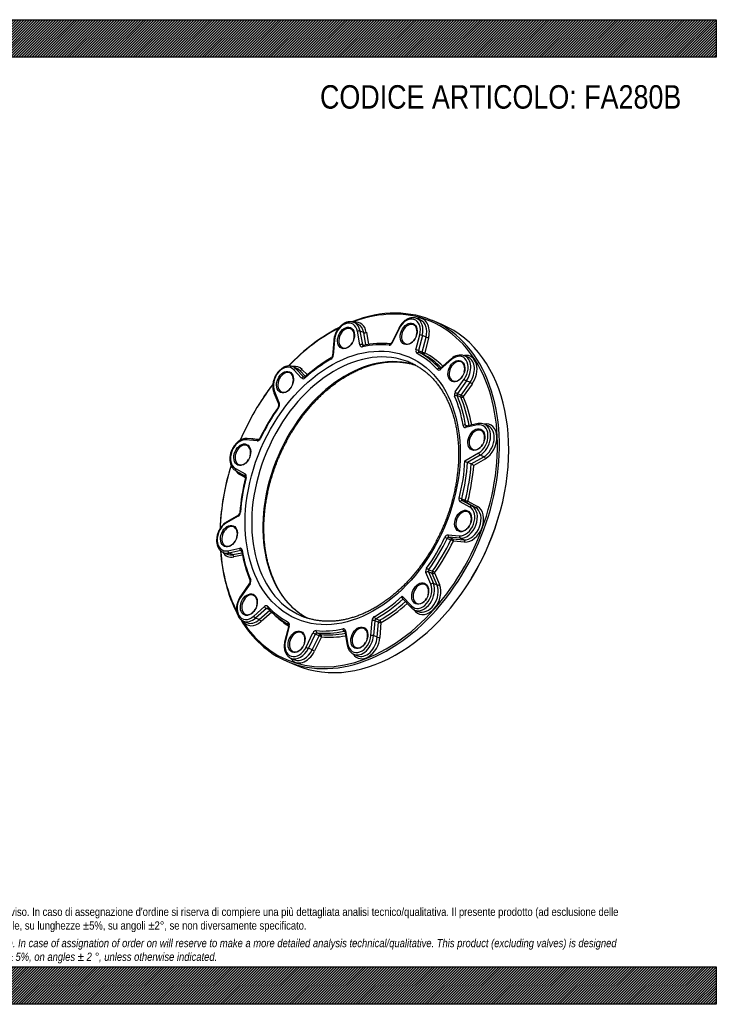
# Model space of a CAD drawing. Header units: millimetres. Extents: x 0 to 1485, y 0 to 1050.
# Tile 2 of 2: x 742 to 1485, y 0 to 1050. Entities that reach past the tile are written whole.
import ezdxf

# ---------------------------------------------------------------- set-up
doc = ezdxf.new("R2010")
doc.units = ezdxf.units.MM
doc.header["$LTSCALE"] = 5
doc.layers.add('Default', color=7, linetype='Continuous')
doc.layers.add('FA280B', color=7, linetype='Continuous')

# ---------------------------------------------------------------- blocks, each defined once
blk = doc.blocks.new('SE')
at = {"layer": 'FA280B', "color": 7, "linetype": 'Continuous'}
for p, q in [((1102.8, 725.4), (1098.9, 727.1)), ((1169.7, 729.7), (1165.7, 731.4)), ((1192.5, 724.9), (1182.6, 729.1)), ((1105, 703.2), (1102.5, 717.7)), ((1109.2, 716.3), (1105.2, 718)), ((1105.2, 718), (1107.8, 703.5)), ((1111.5, 703.1), (1109.2, 716.3)), ((1112, 716.6), (1114.3, 703.5)), ((1146.5, 720.8), (1139.1, 705.7)), ((1147, 720.5), (1139.6, 705.4)), ((1077.2, 707.7), (1076, 691.7)), ((1077.9, 708.1), (1076.7, 692.1)), ((1164.9, 697.8), (1168.9, 713.9)), ((1171.7, 713.3), (1167.7, 697.1)), ((1171.6, 695.4), (1175.6, 711.6)), ((1175.6, 711.6), (1171.7, 713.3)), ((1178.4, 710.9), (1174.4, 694.7)), ((1107.8, 703.5), (1109.6, 702.7)), ((1167.7, 697.1), (1171.6, 695.4)), ((1172.2, 693.5), (1168.3, 695.2)), ((1202.8, 688.4), (1191.2, 678.2)), ((1202.8, 687.5), (1191.2, 677.3)), ((1220.5, 690), (1216.6, 691.7)), ((1037.8, 678.2), (1033.9, 679.9)), ((1043, 667.7), (1034.6, 676.7)), ((1041, 676), (1037, 677.7)), ((1037, 677.7), (1045.5, 668.8)), ((1047.2, 669.4), (1041, 676)), ((1043.4, 677), (1049.1, 671.1)), ((1190.2, 678.1), (1190.7, 677.9)), ((1045.5, 668.8), (1046, 668.5)), ((1206.7, 653), (1216.2, 666.5)), ((1218.6, 664.9), (1209.1, 651.4)), ((1213, 649.7), (1222.5, 663.2)), ((1224.8, 661.5), (1215.3, 648.1)), ((1222.5, 663.2), (1218.6, 664.9)), ((1013.4, 652.1), (1018.7, 639.6)), ((1014, 653.4), (1019.2, 640.9)), ((1209.1, 651.4), (1213, 649.7)), ((1212.6, 647.4), (1208.7, 649.1)), ((995.6, 636.6), (995.4, 636.3)), ((1230.4, 617.8), (1217.7, 615.2)), ((1217.8, 617.6), (1219.7, 616.8)), ((1231.3, 619.2), (1218.6, 616.6)), ((1241.7, 617), (1237.8, 618.6)), ((995.6, 600.9), (983.6, 601.9)), ((997.1, 602.3), (985, 603.4)), ((991.1, 602.9), (997.4, 602.4)), ((1217, 579.5), (1231.7, 588)), ((1233.3, 585.7), (1219.8, 577.9)), ((1223.7, 576.2), (1219.8, 577.9)), ((1223.7, 576.2), (1237.2, 584)), ((1238.9, 581.8), (1226.4, 574.6)), ((1237.2, 584), (1233.3, 585.7)), ((972.4, 571.3), (982.8, 565.6)), ((972.8, 569), (983.1, 563.3)), ((965.1, 565.4), (965, 565.1)), ((983.2, 561.6), (977.2, 564.9)), ((1222.3, 530.2), (1211.9, 535.9)), ((1213.6, 539.1), (1217.5, 537.4)), ((1218.1, 535.4), (1214.1, 537.1)), ((1214.1, 537.1), (1224.5, 531.4)), ((1220.3, 536.7), (1230.6, 531)), ((1228.4, 529.7), (1218.1, 535.4)), ((1228.4, 529.7), (1224.5, 531.4)), ((1254.6, 525.4), (1254.7, 525.7)), ((975.5, 520.7), (963, 513.5)), ((975.8, 521.8), (963.3, 514.6)), ((1202.2, 495.1), (1198.2, 496.8)), ((1199.1, 500.6), (1211.1, 499.6)), ((1199.9, 498.1), (1203.9, 496.4)), ((1212, 497.1), (1199.9, 498.1)), ((1203.9, 496.4), (1215.9, 495.4)), ((1216.8, 492.9), (1204.7, 493.9)), ((1215.9, 495.4), (1212, 497.1)), ((964.3, 483.7), (977, 486.3)), ((978.2, 483.8), (965.5, 481.2)), ((978.9, 483.5), (978.2, 483.8)), ((959.6, 481.7), (963.5, 480)), ((969.5, 479.5), (965.5, 481.2)), ((969.5, 479.5), (979.3, 481.5)), ((979.8, 478.9), (970.6, 477.1)), ((1178.5, 463.5), (1182.5, 461.8)), ((1180.7, 448), (1175.5, 460.5)), ((1182.1, 459.5), (1178.2, 461.2)), ((1178.2, 461.2), (1183.4, 448.7)), ((1187.4, 447), (1182.1, 459.5)), ((1184.8, 460.2), (1190, 447.7)), ((1224.1, 454.2), (1224.2, 454.5)), ((987.6, 449.1), (978.2, 435.6)), ((988, 448.5), (978.5, 435)), ((1187.4, 447), (1183.4, 448.7)), ((1150.2, 435.4), (1160.1, 424.8)), ((1150.7, 432.7), (1160, 422.9)), ((991.9, 414), (1003.5, 424.2)), ((1005.4, 422.2), (993.8, 411.9)), ((997.8, 410.2), (1009, 420.2)), ((1008.3, 420.9), (1005.4, 422.2)), ((1006.8, 422.5), (1006.8, 422.5)), ((1164.4, 418.8), (1162.3, 421)), ((1163.4, 420.4), (1167.4, 418.8)), ((997.8, 410.2), (993.8, 411.9)), ((1011.1, 418.2), (999.7, 408.2)), ((1122.1, 411.2), (1126, 409.5)), ((980.8, 408.7), (984.7, 407)), ((1029.2, 403.6), (1025.2, 387.5)), ((1029.8, 403.7), (1025.8, 387.5)), ((1116.8, 393.4), (1118.1, 409.4)), ((1120.9, 409.1), (1119.7, 393.2)), ((1124.8, 407.4), (1120.9, 409.1)), ((1123.6, 391.5), (1124.8, 407.4)), ((1127.6, 407.2), (1126.4, 391.2)), ((1047.7, 380.9), (1055.1, 396.1)), ((1057.6, 394.8), (1050.3, 379.7)), ((1054.2, 378), (1061.6, 393.1)), ((1064.1, 391.9), (1056.7, 376.8)), ((1061.6, 393.1), (1057.6, 394.8)), ((1059.4, 396.1), (1063.3, 394.4)), ((1089, 397.6), (1088.2, 397.9)), ((1089, 397.4), (1091.6, 382.9)), ((1089.7, 398.3), (1092.3, 383.8)), ((1123.6, 391.5), (1119.7, 393.2)), ((1054.2, 378), (1050.3, 379.7)), ((1031.6, 369), (1035.6, 367.3)), ((1098.5, 373.3), (1102.4, 371.6)), ((1027.2, 365.9), (1037.1, 361.7))]:
    blk.add_line(p, q, dxfattribs=at)
for centre, radius, start, end in [((1129.1, 610.6), 94.2, 84.7795, 102.5808), ((1154, 550.4), 160, 119.7596, 132.1782), ((1072.7, 691.9), 3.31, 304.8321, 355.9076), ((1212.2, 679.3), 13.1, 71.2165, 135.8508), ((1152, 644.2), 39.4, 71.8559, 73.8909), ((1199.7, 507.4), 223, 144.4894, 154.4134), ((1015.7, 638.8), 3.08, 322.3966, 14.3124), ((1233.6, 609), 10.5, 66.5305, 102.6946), ((1226.6, 592.5), 16.2, 233.4676, 244.7871), ((1217.2, 562.4), 15.3, 52.96, 64.9015), ((1186.2, 509.5), 209.5, 165.5932, 175.9467), ((973.9, 524.5), 3.32, 305.179, 356.2127), ((978.1, 483.2), 0.93, 5.1203, 38.8602), ((1113.5, 505.2), 136.2, 189.2681, 203.1228), ((985.2, 450.9), 3.07, 322.6886, 14.6633), ((1069, 479.3), 84.2, 222.4215, 241.6459), ((1167.5, 429.9), 10.2, 223.0848, 246.3879), ((1088.1, 397.3), 0.911, 5.7101, 39.1203), ((1103.8, 384.4), 12.3, 186.8912, 242.8313)]:
    blk.add_arc(centre, radius, start, end, dxfattribs=at)
for centre, major_axis, ratio, start_param, end_param in [((1104.9, 547.5), (-77.7, -181.6), 0.700079, 0, 3.746448), ((1103.9, 547.9), (77.1, 180.2), 0.700079, 0, 0.592274), ((1103.9, 547.9), (77.1, 180.2), 0.700079, 2.691518, 6.283185), ((1114.8, 543.3), (77.7, 181.6), 0.700079, 3.141593, 6.283185), ((1090.3, 710.6), (-6.5, -15.2), 0.700079, 2.322986, 5.165119), ((1096.8, 707.8), (-8.1, -18.8), 0.700079, 2.322986, 3.585076), ((1091.6, 710.1), (-7.3, -17), 0.700079, 3.118088, 3.141593), ((1091.6, 710.1), (-7.3, -17), 0.700079, 2.322986, 3.118088), ((1095.5, 708.4), (-7.3, -17), 0.700079, 3.118798, 3.141593), ((1095.5, 708.4), (-7.3, -17), 0.700079, 2.322986, 3.118798), ((1157.1, 714.9), (-6.5, -15.2), 0.700079, 1.799387, 4.64152), ((1157.8, 714.6), (4.3, 10.1), 0.700079, 0, 4.514146), ((1157.8, 714.6), (4.3, 10.1), 0.700079, 4.910632, 6.283185), ((1163.7, 712.1), (-8.1, -18.8), 0.700079, 1.799387, 3.581393), ((1158.4, 714.4), (-7.3, -17), 0.700079, 3.141593, 3.155399), ((1158.4, 714.4), (-7.3, -17), 0.700079, 1.799387, 3.141593), ((1162.4, 712.7), (-7.3, -17), 0.700079, 3.141593, 3.148556), ((1162.4, 712.7), (-7.3, -17), 0.700079, 1.799387, 3.141593), ((1104.9, 547.5), (-77.7, -181.6), 0.700079, 3.837373, 4.223675), ((1103.9, 547.9), (77.1, 180.2), 0.700079, 0.696084, 1.077922), ((1090.9, 710.3), (4.3, 10.1), 0.700079, 0, 4.514146), ((1090.9, 710.3), (4.3, 10.1), 0.700079, 4.910632, 6.283185), ((1103.8, 717.1), (-1.97, -0.35), 0.487877, 3.781746, 5.352542), ((1110.7, 717.1), (-1.97, -0.35), 0.487877, 0.640153, 2.21095), ((1148.3, 720), (1.8, -0.88), 0.050563, 3.141687, 3.918358), ((1100.6, 549.3), (57.8, 135.1), 0.700079, 0.049674, 3.093942), ((1079.2, 707.5), (1.99, -0.15), 0.312348, 2.313045, 3.141287), ((1106.3, 702.6), (1.97, 0.35), 0.487877, 0.640153, 2.21095), ((1097.4, 550.7), (62.6, 146.2), 0.700079, 0.219097, 0.462223), ((1137.2, 706.8), (-1.57, -3.68), 0.700079, 0.219097, 1.499928), ((1137.5, 702.4), (-0.19, -1.99), 0.696995, 3.141763, 4.494227), ((1140.9, 704.8), (1.8, -0.88), 0.050563, 3.141593, 3.918358), ((1170.2, 713.4), (1.94, -0.48), 0.161811, 0.78211, 2.352906), ((1177.1, 711.4), (1.94, -0.48), 0.161811, 3.923702, 5.494499), ((1112.5, 544.3), (-57.8, -135.1), 0.700079, 3.200528, 6.225212), ((1108, 704.9), (1.57, 3.68), 0.700079, 2.322986, 3.603816), ((1109, 700.5), (0.43, -1.95), 0.639133, 3.141307, 4.285511), ((1109.3, 704.3), (0.79, 1.84), 0.700079, 2.322986, 3.139791), ((1167.8, 697.6), (-1.57, -3.68), 0.700079, 4.940979, 6.22181), ((1166.3, 697.2), (1.94, -0.48), 0.161811, 0.78211, 2.352906), ((1167.4, 693.4), (0.94, 1.76), 0.712721, 0.062481, 1.633277), ((1097.4, 550.7), (62.6, 146.2), 0.700079, 5.978684, 6.22181), ((1169.1, 697), (-0.79, -1.84), 0.700079, 4.940979, 6.22181), ((1098.7, 550.2), (63.3, 148), 0.700079, 5.978684, 6.22181), ((1173.1, 695.3), (-0.79, -1.84), 0.700079, 4.940979, 6.22181), ((1173.1, 695.3), (1.94, -0.48), 0.161811, 3.923702, 5.494499), ((1173.1, 695.3), (0.94, 1.76), 0.712721, 3.204073, 4.77487), ((1102.6, 548.5), (63.3, 148), 0.700079, 6.006416, 6.22181), ((1103.9, 547.9), (64.1, 149.9), 0.700079, 6.013303, 6.22181), ((1097.4, 550.7), (62.6, 146.2), 0.700079, 0.742696, 0.985822), ((1075.5, 687.5), (0.98, -1.74), 0.526015, 3.141821, 4.108551), ((1073.7, 691.5), (-1.57, -3.68), 0.700079, 0.742696, 2.023526), ((1078, 691.5), (1.99, -0.15), 0.312348, 2.313045, 3.136086), ((1100.6, 549.3), (57.8, 135.1), 0.700079, 0, 0.049674), ((1100.6, 549.3), (57.8, 135.1), 0.700079, 6.233288, 6.283185), ((1208.6, 675), (4.3, 10.1), 0.700079, 0, 4.514146), ((1204.1, 686.9), (1.33, -1.5), 0.399925, 3.142091, 4.010807), ((1208, 675.2), (-6.5, -15.2), 0.700079, 1.275788, 4.117921), ((1208.6, 675), (4.3, 10.1), 0.700079, 4.910632, 6.283185), ((1214.5, 672.4), (-8.1, -18.8), 0.700079, 1.275788, 3.563459), ((1209.3, 674.7), (-7.3, -17), 0.700079, 3.141593, 3.148976), ((1209.3, 674.7), (-7.3, -17), 0.700079, 1.275788, 3.141593), ((1213.2, 673), (-7.3, -17), 0.700079, 1.275788, 3.141593), ((1025.3, 663.5), (-6.5, -15.2), 0.700079, 2.846584, 5.688718), ((1026, 663.2), (4.3, 10.1), 0.700079, 0, 4.514146), ((1026, 663.2), (4.3, 10.1), 0.700079, 4.910632, 6.283185), ((1031.9, 660.7), (-8.1, -18.8), 0.700079, 2.846584, 3.577484), ((1026.6, 662.9), (-7.3, -17), 0.700079, 3.133848, 3.141593), ((1026.6, 662.9), (-7.3, -17), 0.700079, 2.846584, 3.133848), ((1035.9, 676.1), (-1.45, -1.37), 0.683217, 3.429887, 5.000683), ((1030.6, 661.2), (-7.3, -17), 0.700079, 2.846584, 3.141593), ((1042.1, 677.6), (-1.45, -1.37), 0.683217, 0.288294, 1.859091), ((1189, 676.5), (1.47, 1.36), 0.681216, 0.296776, 1.867572), ((1190, 680.2), (1.57, 3.68), 0.700079, 2.837091, 4.117921), ((1191.3, 679.7), (0.79, 1.84), 0.700079, 2.837091, 3.137159), ((1192.6, 676.7), (1.33, -1.5), 0.399925, 3.141593, 4.010807), ((1044.4, 667.2), (-1.45, -1.37), 0.683217, 3.429887, 5.000683), ((1045.3, 670.9), (1.57, 3.68), 0.700079, 2.846584, 4.127415), ((1046.6, 670.4), (0.79, 1.84), 0.700079, 2.846584, 3.136837), ((1047.9, 667.4), (1.34, -1.49), 0.394291, 3.142087, 4.007673), ((1217.6, 665.9), (1.63, -1.15), 0.207613, 3.93918, 5.509976), ((1223.5, 662.1), (1.63, -1.15), 0.207613, 0.797587, 2.368384), ((1103.9, 547.9), (77.1, 180.2), 0.700079, 1.217657, 1.572288), ((1104.9, 547.5), (-77.7, -181.6), 0.700079, 4.361797, 4.514146), ((1015.3, 652.9), (1.84, 0.78), 0.591565, 2.089813, 3.14185), ((1208.8, 650.9), (1.57, 3.68), 0.700079, 1.275788, 2.556618), ((1208.1, 652.4), (1.63, -1.15), 0.207613, 3.93918, 5.509976), ((1210.1, 650.3), (-0.79, -1.84), 0.700079, 4.417381, 5.698211), ((1016.5, 638.5), (-1.57, -3.68), 0.700079, 1.266295, 2.547125), ((1020.6, 640.4), (1.84, 0.78), 0.591565, 2.089813, 3.123154), ((1207.3, 647.9), (1.84, 0.79), 0.595335, 0.512928, 2.083724), ((1097.4, 550.7), (62.6, 146.2), 0.700079, 5.455085, 5.698211), ((1098.7, 550.2), (63.3, 148), 0.700079, 5.455085, 5.698211), ((1214, 648.6), (0.79, 1.84), 0.700079, 1.275788, 2.556618), ((1214, 648.6), (1.84, 0.79), 0.595335, 3.65452, 5.225317), ((1102.6, 548.5), (63.3, 148), 0.700079, 5.464424, 5.698211), ((1214, 648.6), (1.63, -1.15), 0.207613, 0.797587, 2.368384), ((1103.9, 547.9), (64.1, 149.9), 0.700079, 5.466368, 5.698211), ((1097.4, 550.7), (62.6, 146.2), 0.700079, 1.266295, 1.509421), ((1019.8, 635.8), (1.63, -1.16), 0.214089, 3.141563, 3.940647), ((1235.7, 599.4), (-8.1, -18.8), 0.700079, 0.752189, 3.594323), ((1216.4, 616.8), (1.97, 0.33), 0.482905, 0.644374, 2.21517), ((1218, 619), (1.57, 3.68), 0.700079, 2.313492, 3.594323), ((1219, 614.7), (0.4, -1.96), 0.642127, 3.141593, 4.292733), ((1219.3, 618.4), (0.79, 1.84), 0.700079, 2.313492, 3.139823), ((1229.8, 601.9), (4.3, 10.1), 0.700079, 0, 4.514146), ((1231.7, 617.3), (0.4, -1.96), 0.642127, 3.141361, 4.292733), ((1229.2, 602.2), (-6.5, -15.2), 0.700079, 0.752189, 3.594323), ((1230.5, 601.6), (-7.3, -17), 0.700079, 0.752189, 3.140696), ((1229.8, 601.9), (4.3, 10.1), 0.700079, 4.910632, 6.283185), ((1234.4, 599.9), (-7.3, -17), 0.700079, 0.752189, 3.130262), ((1234.4, 599.9), (-7.3, -17), 0.700079, 3.130262, 3.141593), ((979.7, 586.1), (6.5, 15.2), 0.700079, 0.22859, 3.070724), ((984.9, 601.4), (-0.17, -1.99), 0.69549, 3.141593, 4.485246), ((986.2, 583.3), (-8.1, -18.8), 0.700079, 3.370183, 3.468111), ((989.8, 603.5), (0.17, 1.99), 0.69549, 4.435834, 4.485246), ((996.6, 604.7), (-1.57, -3.68), 0.700079, 0.22859, 1.509421), ((996.9, 600.3), (-0.17, -1.99), 0.69549, 3.142135, 4.485246), ((1000.4, 602.9), (1.8, -0.87), 0.043799, 3.141319, 3.918044), ((980.3, 585.8), (4.3, 10.1), 0.700079, 0, 4.514146), ((980.3, 585.8), (4.3, 10.1), 0.700079, 4.910632, 6.283185), ((1233, 587.4), (1, -1.73), 0.521407, 4.103755, 5.674551), ((1097.4, 550.7), (62.6, 146.2), 0.700079, 4.931486, 5.193308), ((1098.7, 550.2), (63.3, 148), 0.700079, 4.931486, 5.183857), ((1237.6, 582.3), (1, -1.73), 0.521407, 0.962162, 2.532958), ((1103.9, 547.9), (77.1, 180.2), 0.700079, 1.718994, 2.078148), ((973.7, 570.7), (0.97, 1.75), 0.712273, 1.642895, 3.141593), ((986.2, 583.3), (-8.1, -18.8), 0.700079, 5.838329, 6.212317), ((1102.6, 548.5), (63.3, 148), 0.700079, 4.931486, 5.183857), ((1103.9, 547.9), (64.1, 149.9), 0.700079, 4.931486, 5.174612), ((1104.9, 547.5), (-77.7, -181.6), 0.700079, 4.910632, 5.216864), ((975.9, 565.5), (-0.97, -1.75), 0.712273, 1.642895, 2.463379), ((1097.4, 550.7), (-62.6, -146.2), 0.700079, 4.931486, 5.174612), ((984.1, 565), (0.97, 1.75), 0.712273, 1.642895, 3.141593), ((981, 562), (1.57, 3.68), 0.700079, 4.931486, 6.212317), ((985.2, 561.2), (1.94, -0.49), 0.155201, 2.353986, 3.141758), ((1213.7, 539.5), (-1.57, -3.68), 0.700079, 4.931486, 6.212317), ((1212.2, 539.2), (1.94, -0.49), 0.155201, 0.78319, 2.353986), ((1213.3, 535.3), (0.97, 1.75), 0.712273, 0.072099, 1.642895), ((1215, 538.9), (-0.79, -1.84), 0.700079, 4.931486, 6.212317), ((1219, 537.2), (-0.79, -1.84), 0.700079, 4.931486, 6.212317), ((1219, 537.2), (1.94, -0.49), 0.155201, 3.924783, 5.495579), ((1219, 537.2), (0.97, 1.75), 0.712273, 3.213692, 4.784488), ((1215.7, 515.1), (4.3, 10.1), 0.700079, 0, 4.514146), ((1215.1, 515.4), (-6.5, -15.2), 0.700079, 0.22859, 3.070724), ((1216.4, 514.8), (7.3, 17), 0.700079, 3.370183, 6.212317), ((1220.3, 513.1), (-7.3, -17), 0.700079, 0.22859, 3.070724), ((1221.6, 512.6), (8.1, 18.8), 0.700079, 3.370183, 6.212317), ((1215.7, 515.1), (4.3, 10.1), 0.700079, 4.910632, 6.283185), ((1223.6, 529.6), (0.97, 1.75), 0.712273, 0.072099, 1.642895), ((1115.7, 542.9), (-77.1, -180.2), 0.700079, 1.372553, 1.769039), ((1229.3, 531.5), (0.97, 1.75), 0.712273, 3.213692, 4.784488), ((964.3, 512.9), (1, -1.73), 0.521407, 3.141887, 4.103755), ((976.8, 520.1), (1, -1.73), 0.521407, 3.15582, 4.103755), ((974.9, 524.1), (-1.57, -3.68), 0.700079, 0.752189, 2.03302), ((979.2, 524.2), (2, -0.14), 0.31843, 2.310717, 3.135883), ((965.5, 499.3), (6.5, 15.2), 0.700079, 0.752189, 3.594323), ((966.2, 499), (4.3, 10.1), 0.700079, 0, 4.514146), ((966.2, 499), (4.3, 10.1), 0.700079, 4.910632, 6.283185), ((1097.4, 550.7), (-62.6, -146.2), 0.700079, 1.266295, 1.509421), ((1098.7, 550.2), (-63.3, -148), 0.700079, 1.266295, 1.509421), ((1102.6, 548.5), (-63.3, -148), 0.700079, 1.266295, 1.509421), ((1103.9, 547.9), (-64.1, -149.9), 0.700079, 1.266295, 1.509421), ((1198.1, 496.7), (1.57, 3.68), 0.700079, 0.22859, 1.509421), ((1197, 497.5), (1.8, -0.87), 0.043799, 3.918044, 5.48884), ((1199.4, 496.2), (0.79, 1.84), 0.700079, 0.22859, 1.509421), ((1200.4, 500), (-0.17, -1.99), 0.69549, 4.485246, 6.056042), ((1203.4, 494.5), (0.79, 1.84), 0.700079, 0.22859, 1.509421), ((1203.4, 494.5), (1.8, -0.87), 0.043799, 0.776451, 2.347247), ((1203.4, 494.5), (-0.17, -1.99), 0.69549, 1.343653, 2.91445), ((1212.5, 499), (-0.17, -1.99), 0.69549, 4.485246, 6.056042), ((1215.5, 493.5), (-0.17, -1.99), 0.69549, 1.343653, 2.91445), ((1104.9, 547.5), (-77.7, -181.6), 0.700079, 5.346404, 5.758426), ((1103.9, 547.9), (77.1, 180.2), 0.700079, 2.21157, 2.612413), ((965.7, 483.1), (-0.4, 1.96), 0.642127, 1.15114, 2.721936), ((978.3, 485.7), (-0.4, 1.96), 0.642127, 1.15114, 2.721936), ((976.7, 482.5), (-1.57, -3.68), 0.700079, 2.313492, 3.594323), ((978, 481.9), (-0.79, -1.84), 0.700079, 3.139823, 3.594323), ((981, 483.6), (1.97, 0.33), 0.482905, 2.21517, 3.141158), ((1097.4, 550.7), (-62.6, -146.2), 0.700079, 5.455085, 5.698211), ((972.1, 496.5), (8.1, 18.8), 0.700079, 2.69481, 3.594323), ((966.9, 498.7), (7.3, 17), 0.700079, 3.140696, 3.594323), ((970.8, 497), (7.3, 17), 0.700079, 3.141593, 3.594323), ((969.3, 477.6), (-0.4, 1.96), 0.642127, 4.292733, 5.863529), ((1178.2, 463), (1.57, 3.68), 0.700079, 1.266295, 2.547125), ((1177.5, 464.6), (1.63, -1.16), 0.214089, 3.940647, 5.511443), ((1179.5, 462.4), (-0.79, -1.84), 0.700079, 4.407887, 5.688718), ((986, 450.6), (-1.57, -3.68), 0.700079, 1.275788, 2.556618), ((990, 452.5), (1.84, 0.79), 0.595335, 2.083724, 3.122847), ((1176.8, 460), (1.84, 0.78), 0.591565, 0.519016, 2.089813), ((1183.5, 460.7), (0.79, 1.84), 0.700079, 1.266295, 2.547125), ((1183.5, 460.7), (1.84, 0.78), 0.591565, 3.660609, 5.231405), ((1183.5, 460.7), (1.63, -1.16), 0.214089, 0.799054, 2.36985), ((989.3, 447.9), (1.63, -1.15), 0.207613, 3.141593, 3.93918), ((1169.4, 438), (6.5, 15.2), 0.700079, 2.846584, 5.688718), ((1170.1, 437.7), (4.3, 10.1), 0.700079, 0, 4.514146), ((1170.7, 437.4), (7.3, 17), 0.700079, 3.141593, 5.688718), ((1176, 435.2), (8.1, 18.8), 0.700079, 2.846584, 5.688718), ((1174.7, 435.8), (7.3, 17), 0.700079, 3.141593, 5.688718), ((1170.1, 437.7), (4.3, 10.1), 0.700079, 4.910632, 6.283185), ((1182.1, 447.5), (1.84, 0.78), 0.591565, 0.519016, 2.089813), ((1188.7, 448.2), (1.84, 0.78), 0.591565, 3.660609, 5.231405), ((986.7, 426.2), (6.5, 15.2), 0.700079, 1.275788, 4.117921), ((987.4, 426), (4.3, 10.1), 0.700079, 0, 4.514146), ((979.8, 434.4), (1.63, -1.15), 0.207613, 3.141544, 3.93918), ((987.4, 426), (4.3, 10.1), 0.700079, 4.910632, 6.283185), ((1097.4, 550.7), (-62.6, -146.2), 0.700079, 0.742696, 1.004518), ((1098.7, 550.2), (-63.3, -148), 0.700079, 0.742696, 0.995067), ((1004.7, 421.2), (-1.57, -3.68), 0.700079, 2.837091, 4.117921), ((1004.8, 423.6), (-1.33, 1.5), 0.399925, 0.869214, 2.44001), ((1006, 420.7), (-0.79, -1.84), 0.700079, 3.137159, 4.117921), ((1008.3, 423.9), (1.47, 1.36), 0.681216, 1.867572, 3.141192), ((1097.4, 550.7), (-62.6, -146.2), 0.700079, 5.978684, 6.22181), ((1102.6, 548.5), (-63.3, -148), 0.700079, 0.742696, 0.982987), ((1103.9, 547.9), (-64.1, -149.9), 0.700079, 0.742696, 0.982885), ((1161.4, 424.3), (1.45, 1.37), 0.683217, 1.859091, 3.141153), ((1170.7, 437.4), (7.3, 17), 0.700079, 3.133848, 3.141593), ((1104.9, 547.5), (-77.7, -181.6), 0.700079, 5.813504, 6.283185), ((988.1, 425.7), (7.3, 17), 0.700079, 3.148976, 4.117921), ((992, 424), (7.3, 17), 0.700079, 3.141593, 4.117921), ((993.2, 413.4), (-1.33, 1.5), 0.399925, 0.869214, 2.44001), ((998.4, 408.8), (-1.33, 1.5), 0.399925, 4.010807, 5.581603), ((1103.9, 547.9), (-64.1, -149.9), 0.700079, 6.029782, 6.177866), ((1100.6, 549.3), (57.8, 135.1), 0.700079, 3.093942, 3.186445), ((1121.1, 410), (1.57, 3.68), 0.700079, 0.742696, 2.023526), ((1121.8, 412.9), (0.98, -1.74), 0.526015, 4.108551, 5.679347), ((1122.4, 409.4), (-0.79, -1.84), 0.700079, 3.884289, 5.165119), ((1163.1, 419.4), (-1.45, -1.37), 0.683217, 1.859091, 2.480713), ((993.3, 423.4), (8.1, 18.8), 0.700079, 2.704658, 4.117921), ((988.1, 425.7), (7.3, 17), 0.700079, 3.141593, 3.148976), ((1030, 407), (0.94, 1.76), 0.712721, 1.633277, 3.204073), ((1026.9, 403.9), (1.57, 3.68), 0.700079, 4.940979, 6.22181), ((1031.1, 403.1), (1.94, -0.48), 0.161811, 2.352906, 3.141593), ((1097.4, 550.7), (-62.6, -146.2), 0.700079, 0.219097, 0.462223), ((1088.3, 399.8), (-0.43, 1.95), 0.639133, 1.143918, 2.714715), ((1086.7, 396.6), (-1.57, -3.68), 0.700079, 2.322986, 3.603816), ((1105.1, 390.6), (4.3, 10.1), 0.700079, 0, 4.514146), ((1105.1, 390.6), (4.3, 10.1), 0.700079, 4.910632, 6.283185), ((1119.4, 408.8), (1.99, -0.15), 0.312348, 0.742248, 2.313045), ((1126.3, 407.7), (0.79, 1.84), 0.700079, 0.742696, 2.023526), ((1126.3, 407.7), (1.99, -0.15), 0.312348, 3.883841, 5.454637), ((1126.3, 407.7), (0.98, -1.74), 0.526015, 0.966958, 2.537754), ((1038.3, 386.3), (4.3, 10.1), 0.700079, 0, 4.514146), ((1038.3, 386.3), (4.3, 10.1), 0.700079, 4.910632, 6.283185), ((1057.6, 394.7), (1.57, 3.68), 0.700079, 0.219097, 1.499928), ((1056.4, 395.5), (-1.8, 0.88), 0.050563, 0.776765, 2.347561), ((1058.9, 394.1), (0.79, 1.84), 0.700079, 0.219097, 1.499928), ((1059.9, 398), (0.19, 1.99), 0.696995, 1.352634, 2.923431), ((1098.7, 550.2), (-63.3, -148), 0.700079, 0.219097, 0.462223), ((1062.8, 392.5), (0.79, 1.84), 0.700079, 0.219097, 1.499928), ((1062.8, 392.5), (-1.8, 0.88), 0.050563, 3.918358, 5.489154), ((1102.6, 548.5), (-63.3, -148), 0.700079, 0.219097, 0.439234), ((1062.8, 392.5), (0.19, 1.99), 0.696995, 4.494227, 6.065023), ((1103.9, 547.9), (-64.1, -149.9), 0.700079, 0.219097, 0.433594), ((1088.1, 396), (-0.79, -1.84), 0.700079, 3.137434, 3.603816), ((1091, 397.7), (1.97, 0.35), 0.487877, 2.21095, 3.141593), ((1104.5, 390.9), (6.5, 15.2), 0.700079, 2.322986, 5.165119), ((1111, 388.1), (8.1, 18.8), 0.700079, 2.695687, 5.165119), ((1105.8, 390.3), (7.3, 17), 0.700079, 3.141593, 5.165119), ((1109.7, 388.6), (7.3, 17), 0.700079, 3.141593, 5.165119), ((1118.2, 392.8), (1.99, -0.15), 0.312348, 0.742248, 2.313045), ((1125.1, 391.8), (1.99, -0.15), 0.312348, 3.883841, 5.454637), ((1037.6, 386.6), (6.5, 15.2), 0.700079, 1.799387, 4.64152), ((1027.1, 387), (1.94, -0.48), 0.161811, 2.352906, 3.141746), ((1038.9, 386), (7.3, 17), 0.700079, 3.155399, 4.64152), ((1042.8, 384.3), (7.3, 17), 0.700079, 3.148556, 4.64152), ((1049, 380.4), (-1.8, 0.88), 0.050563, 0.776765, 2.347561), ((1055.4, 377.3), (-1.8, 0.88), 0.050563, 3.918358, 5.489154), ((1093.6, 383.3), (1.97, 0.35), 0.487877, 2.21095, 3.141356), ((1044.2, 383.7), (8.1, 18.8), 0.700079, 2.704941, 4.64152), ((1038.9, 386), (7.3, 17), 0.700079, 3.141593, 3.155399), ((1105.8, 390.3), (7.3, 17), 0.700079, 3.118088, 3.141593), ((1042.8, 384.3), (7.3, 17), 0.700079, 3.141593, 3.148556)]:
    blk.add_ellipse(centre, major_axis=major_axis, ratio=ratio, start_param=start_param, end_param=end_param, dxfattribs=at)
for centre, major_axis in [((1157.1, 714.9), (-4.7, -11)), ((1090.3, 710.6), (-4.7, -11)), ((1097.4, 550.7), (-59.8, -139.7)), ((1208, 675.2), (-4.7, -11)), ((1025.3, 663.5), (-4.7, -11)), ((1229.2, 602.2), (-4.7, -11)), ((979.7, 586.1), (-4.7, -11)), ((1215.1, 515.4), (-4.7, -11)), ((965.5, 499.3), (-4.7, -11)), ((1169.4, 438), (-4.7, -11)), ((986.7, 426.2), (-4.7, -11)), ((1037.6, 386.6), (-4.7, -11)), ((1104.5, 390.9), (-4.7, -11))]:
    blk.add_ellipse(centre, major_axis=major_axis, ratio=0.700079, dxfattribs=at)
for points, knots in [([(1099.1, 726.9), (1099, 727), (1098.4, 727.3), (1097.2, 727.6), (1095.7, 727.9), (1094.1, 727.9), (1092.5, 727.7), (1090.9, 727.3), (1089.3, 726.7), (1087.7, 725.8), (1086.2, 724.8), (1084.8, 723.6), (1083.4, 722.2), (1082.1, 720.6), (1080.9, 718.9), (1079.9, 717.2), (1079, 715.3), (1078.3, 713.3), (1077.8, 711.4), (1077.4, 709.4), (1077.3, 708.3), (1077.2, 707.7)], [0, 0, 0, 0, 0.01963, 0.072548, 0.125412, 0.17847, 0.231944, 0.285956, 0.340513, 0.395531, 0.450881, 0.506435, 0.56209, 0.617767, 0.673438, 0.729097, 0.784754, 0.840427, 0.896133, 0.95189, 1, 1, 1, 1]), ([(1165.5, 731.4), (1165.3, 731.5), (1164.6, 731.8), (1163.4, 732.1), (1161.8, 732.2), (1160.3, 732.2), (1158.7, 731.9), (1157.1, 731.3), (1155.5, 730.6), (1153.9, 729.7), (1152.4, 728.6), (1151, 727.2), (1149.6, 725.8), (1148.4, 724.2), (1147.4, 722.5), (1146.8, 721.4), (1146.5, 720.8)], [0, 0, 0, 0, 0.034378, 0.106945, 0.179572, 0.252619, 0.326334, 0.400808, 0.47599, 0.551729, 0.62784, 0.704161, 0.780567, 0.856978, 0.933373, 1, 1, 1, 1]), ([(1139.1, 705.7), (1139.1, 705.6), (1138.9, 705.3), (1138.6, 704.9), (1138.2, 704.6), (1137.9, 704.4), (1137.7, 704.4), (1137.7, 704.4), (1137.7, 704.4)], [0, 0, 0, 0, 0.097438, 0.298307, 0.49681, 0.69425, 0.898269, 1, 1, 1, 1]), ([(1108.6, 702.5), (1108.6, 702.5), (1108.5, 702.5), (1108.5, 702.5), (1108.5, 702.5)], [0, 0, 0, 0, 0.261674, 0.746387, 0.746387, 0.746387, 0.746387]), ([(1048.8, 412), (1048.6, 412.1), (1047.3, 412.7), (1044.8, 414.2), (1041.5, 416.5), (1038.3, 418.9), (1035.2, 421.5), (1032.2, 424.4), (1029.3, 427.4), (1026.5, 430.6), (1023.9, 433.9), (1021.4, 437.5), (1019.1, 441.2), (1016.9, 445), (1014.9, 449), (1013, 453.2), (1011.3, 457.5), (1009.7, 461.9), (1008.2, 466.5), (1007, 471.2), (1005.9, 476), (1004.9, 480.9), (1004.2, 485.9), (1003.6, 491), (1003.1, 496.2), (1002.9, 501.4), (1002.8, 506.7), (1002.8, 512.1), (1003.1, 517.5), (1003.5, 523), (1004.1, 528.5), (1004.8, 534.1), (1005.8, 539.6), (1006.8, 545.2), (1008.1, 550.7), (1009.5, 556.3), (1011.1, 561.8), (1012.8, 567.3), (1014.7, 572.8), (1016.7, 578.2), (1018.9, 583.6), (1021.3, 588.9), (1023.8, 594.1), (1026.4, 599.3), (1029.1, 604.4), (1032, 609.3), (1035, 614.2), (1038.2, 619), (1041.4, 623.6), (1044.8, 628.2), (1048.2, 632.6), (1051.8, 636.8), (1055.4, 640.9), (1059.2, 644.9), (1063, 648.7), (1066.9, 652.3), (1070.9, 655.8), (1074.9, 659.1), (1079, 662.2), (1083.1, 665.2), (1087.3, 667.9), (1091.5, 670.5), (1095.8, 672.8), (1100.1, 675), (1104.3, 677), (1108.6, 678.7), (1112.9, 680.3), (1117.2, 681.6), (1121.5, 682.7), (1125.8, 683.7), (1130.1, 684.4), (1134.3, 684.9), (1138.5, 685.1), (1142.7, 685.2), (1146.8, 685), (1150.8, 684.6), (1154.8, 684.1), (1158.7, 683.3), (1161.5, 682.5), (1162.7, 682.1), (1162.9, 682.1)], [0.006004, 0.006004, 0.006004, 0.006004, 0.0077249, 0.0209811, 0.0342283, 0.0474621, 0.0606791, 0.0738767, 0.0870532, 0.100208, 0.1133413, 0.1264538, 0.1395468, 0.1526221, 0.1656815, 0.178727, 0.1917605, 0.2047841, 0.2177993, 0.2308079, 0.2438112, 0.2568107, 0.2698073, 0.282802, 0.2957955, 0.3087885, 0.3217814, 0.3347746, 0.3477684, 0.3607631, 0.3737587, 0.3867554, 0.3997532, 0.4127522, 0.4257522, 0.4387532, 0.451755, 0.4647575, 0.4777606, 0.4907641, 0.5037677, 0.5167714, 0.5297749, 0.5427779, 0.5557803, 0.5687819, 0.5817826, 0.594782, 0.6077802, 0.620777, 0.6337723, 0.6467659, 0.659758, 0.6727486, 0.6857376, 0.6987253, 0.7117119, 0.7246976, 0.737683, 0.7506683, 0.7636542, 0.7766414, 0.7896309, 0.8026238, 0.8156212, 0.8286247, 0.8416359, 0.8546566, 0.8676887, 0.8807342, 0.8937952, 0.9068738, 0.9199717, 0.9330905, 0.9462312, 0.9593944, 0.9725797, 0.9857859, 0.9983314, 1, 1, 1, 1]), ([(1034, 679.9), (1033.5, 680), (1032.7, 680.4), (1031.2, 680.7), (1029.7, 680.8), (1028.1, 680.7), (1026.5, 680.3), (1024.9, 679.7), (1023.3, 679), (1021.8, 678), (1020.3, 676.8), (1018.9, 675.5), (1017.6, 674), (1016.4, 672.4), (1015.3, 670.6), (1014.4, 668.8), (1013.6, 666.8), (1013, 664.9), (1012.5, 662.9), (1012.2, 660.9), (1012.1, 658.9), (1012.2, 657), (1012.5, 655.1), (1012.9, 653.5), (1013.3, 652.6), (1013.4, 652.1)], [0, 0, 0, 0, 0.037909, 0.080284, 0.122743, 0.165486, 0.208639, 0.252235, 0.296229, 0.340525, 0.385017, 0.429613, 0.474245, 0.518876, 0.563498, 0.608114, 0.652738, 0.697385, 0.742067, 0.7868, 0.831596, 0.876453, 0.921355, 0.966239, 1, 1, 1, 1]), ([(1162.9, 682.3), (1163.3, 682.1), (1164.8, 681.4), (1167.5, 679.8), (1170.9, 677.6), (1174.2, 675.2), (1177.3, 672.6), (1180.3, 669.9), (1183.2, 666.9), (1186, 663.7), (1188.6, 660.4), (1191.1, 656.9), (1193.5, 653.2), (1195.7, 649.4), (1197.8, 645.4), (1199.7, 641.3), (1201.5, 637), (1203.1, 632.6), (1204.6, 628.1), (1205.9, 623.4), (1207, 618.6), (1208, 613.8), (1208.8, 608.8), (1209.4, 603.7), (1209.9, 598.5), (1210.2, 593.3), (1210.3, 588), (1210.3, 582.6), (1210.1, 577.2), (1209.7, 571.7), (1209.1, 566.2), (1208.4, 560.7), (1207.5, 555.1), (1206.5, 549.6), (1205.3, 544), (1203.9, 538.5), (1202.4, 532.9), (1200.7, 527.4), (1198.8, 522), (1196.8, 516.5), (1194.6, 511.1), (1192.3, 505.8), (1189.9, 500.6), (1187.3, 495.4), (1184.5, 490.3), (1181.7, 485.3), (1178.7, 480.4), (1175.6, 475.6), (1172.4, 470.9), (1169, 466.4), (1165.6, 461.9), (1162.1, 457.7), (1158.4, 453.5), (1154.7, 449.5), (1150.9, 445.7), (1147, 442), (1143.1, 438.5), (1139, 435.2), (1135, 432), (1130.8, 429), (1126.7, 426.2), (1122.4, 423.6), (1118.2, 421.2), (1113.9, 419), (1109.7, 417), (1105.4, 415.2), (1101, 413.6), (1096.7, 412.3), (1092.5, 411.1), (1088.2, 410.1), (1083.9, 409.4), (1079.7, 408.8), (1075.5, 408.5), (1071.3, 408.4), (1067.2, 408.5), (1063.1, 408.9), (1059.1, 409.4), (1055.1, 410.2), (1051.3, 411.2), (1048.5, 412), (1047.1, 412.5), (1047, 412.6)], [0, 0, 0, 0, 0.004005, 0.017128, 0.030242, 0.043344, 0.05643, 0.069497, 0.082544, 0.095569, 0.108573, 0.121556, 0.13452, 0.147465, 0.160395, 0.17331, 0.186213, 0.199106, 0.21199, 0.224867, 0.237739, 0.250607, 0.263472, 0.276334, 0.289196, 0.302056, 0.314917, 0.327777, 0.340639, 0.353501, 0.366364, 0.379228, 0.392093, 0.404959, 0.417827, 0.430695, 0.443564, 0.456434, 0.469305, 0.482175, 0.495047, 0.507918, 0.520789, 0.53366, 0.54653, 0.559399, 0.572267, 0.585135, 0.598001, 0.610865, 0.623728, 0.63659, 0.64945, 0.662309, 0.675166, 0.688021, 0.700876, 0.713729, 0.726582, 0.739435, 0.752289, 0.765143, 0.778, 0.79086, 0.803723, 0.816593, 0.82947, 0.842356, 0.855253, 0.868162, 0.881087, 0.894029, 0.906989, 0.91997, 0.932972, 0.945996, 0.959043, 0.97211, 0.985197, 0.9983, 1, 1, 1, 1]), ([(1191.2, 678.2), (1191.2, 678.1), (1191, 678), (1190.7, 677.9), (1190.5, 677.8), (1190.5, 677.8), (1190.5, 677.8)], [0, 0, 0, 0, 0.1224206, 0.3730626, 0.633464, 0.8729296, 0.8729296, 0.8729296, 0.8729296]), ([(1046.6, 668.9), (1046.5, 668.8), (1046.3, 668.7), (1046, 668.5), (1045.8, 668.5), (1045.8, 668.5), (1045.8, 668.5)], [0, 0, 0, 0, 0.1212823, 0.3694511, 0.6268638, 0.8740014, 0.8740014, 0.8740014, 0.8740014]), ([(1218.6, 616.6), (1218.6, 616.6), (1218.5, 616.6), (1218.5, 616.6), (1218.5, 616.6)], [0, 0, 0, 0, 0.2674315, 0.7413519, 0.7413519, 0.7413519, 0.7413519]), ([(985, 603.4), (984.7, 603.4), (983.9, 603.4), (982.5, 603.3), (981, 603), (979.3, 602.4), (977.8, 601.7), (976.2, 600.7), (974.7, 599.6), (973.3, 598.2), (972, 596.7), (970.8, 595.1), (969.7, 593.4), (968.8, 591.5), (968, 589.6), (967.3, 587.7), (966.9, 585.7), (966.6, 583.7), (966.5, 581.7), (966.6, 579.8), (966.8, 577.9), (967.3, 576.1), (967.9, 574.5), (968.7, 572.9), (969.6, 571.6), (970.7, 570.4), (971.8, 569.5), (972.5, 569.2), (972.8, 569)], [0, 0, 0, 0, 0.022236, 0.060695, 0.099406, 0.138517, 0.177989, 0.21774, 0.257673, 0.297704, 0.337773, 0.377841, 0.4179, 0.457955, 0.498015, 0.538095, 0.578206, 0.618362, 0.658572, 0.698839, 0.739149, 0.779447, 0.819658, 0.859675, 0.899376, 0.938658, 0.977481, 1, 1, 1, 1]), ([(998.6, 603.7), (998.5, 603.6), (998.4, 603.3), (998, 602.9), (997.6, 602.5), (997.3, 602.4), (997.1, 602.3), (997.1, 602.3), (997.1, 602.3)], [0, 0, 0, 0, 0.097508, 0.298589, 0.497318, 0.694793, 0.898515, 1, 1, 1, 1]), ([(983.1, 563.3), (983.1, 563.3), (983.1, 563.3), (983.2, 563.2), (983.3, 563), (983.4, 562.6), (983.3, 562.1), (983.3, 561.8), (983.2, 561.6)], [0.0342701, 0.0342701, 0.0342701, 0.0342701, 0.1051593, 0.3167799, 0.5066519, 0.7038503, 0.8991912, 1, 1, 1, 1]), ([(963.3, 514.6), (963, 514.4), (962.3, 514), (961, 513), (959.5, 511.7), (958.2, 510.3), (957, 508.7), (955.8, 507), (954.9, 505.2), (954, 503.3), (953.4, 501.3), (952.9, 499.3), (952.5, 497.3), (952.4, 495.3), (952.4, 493.4), (952.6, 491.5), (953, 489.7), (953.6, 488), (954.4, 486.5), (955.3, 485.1), (956.4, 483.8), (957.5, 482.8), (958.7, 482.1), (959.3, 481.8), (959.6, 481.7)], [0, 0, 0, 0, 0.025965, 0.073597, 0.121294, 0.169053, 0.216816, 0.26457, 0.312317, 0.360066, 0.407836, 0.455638, 0.50349, 0.551405, 0.599389, 0.647429, 0.695476, 0.743444, 0.791214, 0.838642, 0.885595, 0.932004, 0.9779, 1, 1, 1, 1]), ([(978.2, 435.6), (977.9, 435.3), (977.4, 434.5), (976.5, 432.9), (975.6, 431.1), (974.9, 429.1), (974.3, 427.1), (973.9, 425.1), (973.6, 423.2), (973.6, 421.2), (973.7, 419.3), (974, 417.4), (974.5, 415.7), (975.2, 414.1), (976.1, 412.6), (977.1, 411.3), (978.2, 410.2), (979.5, 409.3), (980.4, 408.9), (980.9, 408.6)], [0, 0, 0, 0, 0.032654, 0.093434, 0.154219, 0.215021, 0.275856, 0.336746, 0.397711, 0.458761, 0.519893, 0.581069, 0.642196, 0.703143, 0.763737, 0.823794, 0.883184, 0.941884, 1, 1, 1, 1]), ([(1150.7, 432.7), (1150.7, 432.7), (1150.6, 432.8), (1150.5, 433), (1150.4, 433.1), (1150.3, 433.3), (1150.3, 433.5), (1150.2, 433.8), (1150.2, 433.9), (1150.1, 434.2), (1150.1, 434.3), (1150.1, 434.6), (1150.1, 434.8), (1150.1, 435.1), (1150.1, 435.2), (1150.2, 435.4)], [0.1637697, 0.1637697, 0.1637697, 0.1637697, 0.25, 0.25, 0.375, 0.375, 0.5, 0.5, 0.625, 0.625, 0.75, 0.75, 0.875, 0.875, 1, 1, 1, 1]), ([(1029, 405.2), (1029, 405.2), (1029, 405.2), (1029.1, 405.2), (1029.2, 404.9), (1029.3, 404.5), (1029.2, 404), (1029.2, 403.7), (1029.2, 403.6)], [0.0422329, 0.0422329, 0.0422329, 0.0422329, 0.1052065, 0.3174409, 0.5076331, 0.7050395, 0.9001535, 1, 1, 1, 1]), ([(1025.2, 387.5), (1025.1, 387.1), (1024.8, 386.1), (1024.6, 384.4), (1024.4, 382.4), (1024.5, 380.5), (1024.7, 378.6), (1025.1, 376.8), (1025.7, 375.1), (1026.5, 373.6), (1027.4, 372.2), (1028.5, 371), (1029.7, 370), (1030.9, 369.3), (1031.5, 369), (1031.8, 368.9)], [0, 0, 0, 0, 0.044863, 0.128541, 0.212367, 0.296311, 0.380351, 0.464388, 0.548271, 0.631783, 0.714673, 0.796715, 0.877801, 0.958006, 1, 1, 1, 1])]:
    blk.add_open_spline(points, degree=3, knots=knots, dxfattribs=at)

msp = doc.modelspace()

# ---------------------------------------------------------------- hatches: boundary and pattern name
at = {"layer": 'Default', "linetype": 'Continuous'}
h = msp.add_hatch(dxfattribs=at)
h.set_pattern_fill('LINE', scale=0.629921, angle=45, style=0)
h.paths.add_polyline_path([(1485, 1010), (1485, 1050), (0, 1050), (0, 1010)])
for points in [[(1485, 1010), (1485, 1050), (0, 1050), (0, 1010)], [(1485, 0), (1485, 40), (0, 40), (0, 0)]]:
    msp.add_hatch(color=7, dxfattribs=at).paths.add_polyline_path(points)
h = msp.add_hatch(dxfattribs=at)
h.set_pattern_fill('LINE', scale=0.629921, angle=45, style=0)
h.paths.add_polyline_path([(1485, 0), (1485, 40), (0, 40), (0, 0)])

# ---------------------------------------------------------------- linework, layer by layer
at = {"layer": 'Default', "color": 7, "linetype": 'Continuous'}
for p, q in [((0, 1050), (1485, 1050)), ((1485, 1050), (1485, 1010)), ((1485, 1010), (0, 1010)), ((0, 40), (1485, 40)), ((1485, 40), (1485, 0)), ((1485, 0), (0, 0))]:
    msp.add_line(p, q, dxfattribs=at)

# ---------------------------------------------------------------- block references
at = {"layer": 'Default'}
msp.add_blockref('SE', (0, 0), dxfattribs=at)

# ---------------------------------------------------------------- texts
at = {"layer": 'Default', "attachment_point": 1}
for s, insert, char_height, width in [('{\\fArial Narrow|b0||i0||c0|p34;\\C7;\\H25.;\\W1.;CODICE ARTICOLO: FA280B}', (1062.601, 980.168), 25, 396.49798), ("{\\fArial Narrow|b0||i0||c0|p34;\\C7;\\H8.75;\\W1.;PLASTITALIA si riserva il diritto di revisionare la presente specifica, mantenendo la conformità alle prescrizioni del prodotto, senza alcun preavviso. In caso di assegnazione d'ordine si riserva di compiere una più dettagliata analisi tecnico/qualitativa. Il presente prodotto (ad esclusione delle \\P}{\\fArial Narrow|b0||i0||c0|p34;\\C7;\\H8.75;\\W1.;valvole) è progettato per applicazioni non previste dalla direttiva 2014/68/EU. Tolleranza su diametri e spessori come da normative se applicabile, su lunghezze ±5%, su angoli ±2°, se non diversamente specificato.\\P}{\\fArial Narrow|b0||i0||c0|p34;\\C7;\\H2.5;\\W1.;   \\P}{\\fArial Narrow|b0||i1||c0|p34;\\C7;\\H8.75;\\W1.;PLASTITALIA on reserves the right to revise this specification, maintaining the conformity to the requirements of the product, without any notice. In case of assignation of order on will reserve to make a more detailed analysis technical/qualitative. This product (excluding valves) is designed \\P}{\\fArial Narrow|b0||i1||c0|p34;\\C7;\\H8.75;\\W1.;for applications not covered by Directive 2014/68 / EU. The tolerance on diameters and thicknesses as the standards if applicable, on lengths ± 5%, on angles ± 2 °, unless otherwise indicated.\\P}", (100, 103.012), 8.75, 1285)]:
    msp.add_mtext(s, dxfattribs=dict(at, insert=insert, char_height=char_height, width=width))

doc.saveas('drawing.dxf')
